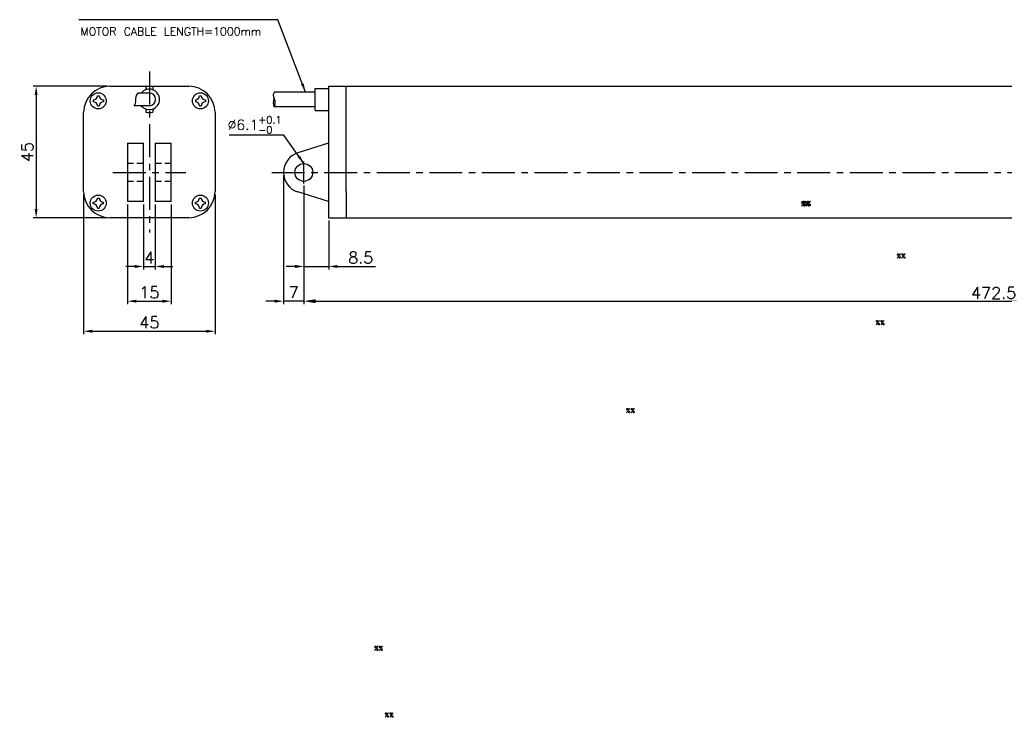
# Model space of a CAD drawing. Extents: x -97 to 577, y -103 to 357.
# Tile 1 of 3: x -97 to 240, y -103 to 136. Entities that reach past the tile are written whole.
import ezdxf

# ---------------------------------------------------------------- set-up
doc = ezdxf.new("R2010")
doc.units = 0
doc.header["$LTSCALE"] = 9
doc.header["$MEASUREMENT"] = 0
doc.header["$PDMODE"] = 3
doc.linetypes.add('CENTER', pattern=[2, 1.25, -0.25, 0.25, -0.25])
doc.linetypes.add('HIDDEN', pattern=[0.375, 0.25, -0.125])
doc.layers.get('0').update_dxf_attribs({"linetype": 'CONTINUOUS'})
doc.layers.get('DEFPOINTS').update_dxf_attribs({"linetype": 'CONTINUOUS'})
for name, color, linetype in [('CE', 2, 'CENTER'), ('DIM', 4, 'CONTINUOUS'), ('DIM0', 4, 'CONTINUOUS'), ('HID', 1, 'HIDDEN')]:
    doc.layers.add(name, color=color, linetype=linetype)
doc.styles.get("Standard").update_dxf_attribs({"font": 'txt.shx'})
doc.dimstyles.new('STANDARD$0', dxfattribs={"dimtxt": 3, "dimasz": 2, "dimexe": 1, "dimexo": 1, "dimgap": 0.8, "dimtad": 1, "dimtxsty": 'STANDARD', "dimblk1": 'CLOSED', "dimblk2": 'CLOSED', "dimsah": 1, "dimcen": 1, "dimclrd": 256, "dimclre": 256, "dimclrt": 256, "dimazin": 3, "dimtp": 0.3, "dimtfac": 0.8, "dimtmove": 0, "dimatfit": 3, "dimtolj": 1})
doc.dimstyles.new('W_8', dxfattribs={"dimtxt": 8, "dimasz": 3, "dimexe": 3, "dimexo": 3, "dimgap": 2.5, "dimtad": 1, "dimdec": 3, "dimtxsty": 'STANDARD', "dimblk1": 'OPEN', "dimblk2": 'OPEN', "dimsah": 1, "dimcen": -2.5, "dimclrd": 256, "dimclre": 256, "dimclrt": 256, "dimazin": 3, "dimtfac": 0.8, "dimtmove": 0, "dimatfit": 3, "dimtolj": 1})

# ---------------------------------------------------------------- blocks, each defined once
blk = doc.blocks.new('*D10')
at = {"layer": 'DEFPOINTS', "color": 0}
for p in [(-60.35, 73.25), (-45.35, 73.25), (-45.35, 39.19)]:
    blk.add_point(p, dxfattribs=at)
at = {"layer": 'DIM'}
for p, q in [((-60.35, 72.25), (-60.35, 38.19)), ((-45.35, 72.25), (-45.35, 38.19)), ((-57.35, 39.19), (-48.35, 39.19))]:
    blk.add_line(p, q, dxfattribs=at)
for points in [[(-57.35, 39.69), (-57.35, 38.69), (-60.35, 39.19)], [(-48.35, 39.69), (-48.35, 38.69), (-45.35, 39.19)]]:
    blk.add_solid(points, dxfattribs=at)
at = {"layer": 'DIM', "insert": (-52.85, 42.19), "char_height": 4, "attachment_point": 5}
blk.add_mtext('\\A1;15', dxfattribs=at)
blk = doc.blocks.new('*D11')
at = {"layer": 'DEFPOINTS', "color": 0}
for p in [(-75.35, 76.75), (-30.35, 76.75), (-30.35, 28.9)]:
    blk.add_point(p, dxfattribs=at)
at = {"layer": 'DIM'}
for p, q in [((-75.35, 75.75), (-75.35, 27.9)), ((-30.35, 75.75), (-30.35, 27.9)), ((-72.35, 28.9), (-33.35, 28.9))]:
    blk.add_line(p, q, dxfattribs=at)
for points in [[(-72.35, 29.4), (-72.35, 28.4), (-75.35, 28.9)], [(-33.35, 29.4), (-33.35, 28.4), (-30.35, 28.9)]]:
    blk.add_solid(points, dxfattribs=at)
at = {"layer": 'DIM', "insert": (-52.85, 31.9), "char_height": 4, "attachment_point": 5}
blk.add_mtext('\\A1;45', dxfattribs=at)
blk = doc.blocks.new('*D12')
at = {"layer": 'DEFPOINTS', "color": 0}
for p in [(-66.35, 112.75), (-91.62, 67.75), (-66.35, 67.75)]:
    blk.add_point(p, dxfattribs=at)
at = {"layer": 'DIM'}
for p, q in [((-67.35, 112.75), (-92.62, 112.75)), ((-91.62, 109.75), (-91.62, 70.75)), ((-67.35, 67.75), (-92.62, 67.75))]:
    blk.add_line(p, q, dxfattribs=at)
for points in [[(-92.12, 109.75), (-91.12, 109.75), (-91.62, 112.75)], [(-92.12, 70.75), (-91.12, 70.75), (-91.62, 67.75)]]:
    blk.add_solid(points, dxfattribs=at)
at = {"layer": 'DIM', "insert": (-94.62, 90.25), "char_height": 4, "attachment_point": 5, "rotation": 90}
blk.add_mtext('\\A1;45', dxfattribs=at)
blk = doc.blocks.new('*D13')
at = {"layer": 'DEFPOINTS', "color": 0}
for p in [(0.07, 79.75), (8.57, 67.75), (8.57, 51.08)]:
    blk.add_point(p, dxfattribs=at)
at = {"layer": 'DIM'}
for p, q in [((0.07, 78.75), (0.07, 50.08)), ((8.57, 66.75), (8.57, 50.08)), ((-2.93, 51.08), (-5.93, 51.08)), ((0.07, 51.08), (8.57, 51.08)), ((11.57, 51.08), (24.57, 51.08))]:
    blk.add_line(p, q, dxfattribs=at)
for points in [[(-2.93, 51.58), (-2.93, 50.58), (0.07, 51.08)], [(11.57, 51.58), (11.57, 50.58), (8.57, 51.08)]]:
    blk.add_solid(points, dxfattribs=at)
at = {"layer": 'DIM', "insert": (19.57, 54.08), "char_height": 4, "attachment_point": 5}
blk.add_mtext('\\A1;8.5', dxfattribs=at)
blk = doc.blocks.new('*D14')
at = {"layer": 'DEFPOINTS', "color": 0}
for p in [(-6.93, 83.25), (0.07, 79.46), (-6.93, 39.19)]:
    blk.add_point(p, dxfattribs=at)
at = {"layer": 'DIM'}
for p, q in [((-6.93, 82.25), (-6.93, 38.19)), ((0.07, 78.46), (0.07, 38.19)), ((-9.93, 39.19), (-12.93, 39.19)), ((0.07, 39.19), (-6.93, 39.19)), ((3.07, 39.19), (6.07, 39.19))]:
    blk.add_line(p, q, dxfattribs=at)
for points in [[(-9.93, 39.69), (-9.93, 38.69), (-6.93, 39.19)], [(3.07, 39.69), (3.07, 38.69), (0.07, 39.19)]]:
    blk.add_solid(points, dxfattribs=at)
at = {"layer": 'DIM', "insert": (-3.43, 42.19), "char_height": 4, "attachment_point": 5}
blk.add_mtext('\\A1;7', dxfattribs=at)
blk = doc.blocks.new('*D15')
at = {"layer": 'DEFPOINTS', "color": 0}
for p in [(-54.85, 73.25), (-50.85, 73.25), (-50.85, 51.08)]:
    blk.add_point(p, dxfattribs=at)
at = {"layer": 'DIM'}
for p, q in [((-54.85, 72.25), (-54.85, 50.08)), ((-50.85, 72.25), (-50.85, 50.08)), ((-57.85, 51.08), (-60.85, 51.08)), ((-54.85, 51.08), (-50.85, 51.08)), ((-47.85, 51.08), (-44.85, 51.08))]:
    blk.add_line(p, q, dxfattribs=at)
for points in [[(-57.85, 51.58), (-57.85, 50.58), (-54.85, 51.08)], [(-47.85, 51.58), (-47.85, 50.58), (-50.85, 51.08)]]:
    blk.add_solid(points, dxfattribs=at)
at = {"layer": 'DIM', "insert": (-52.85, 54.08), "char_height": 4, "attachment_point": 5}
blk.add_mtext('\\A1;4', dxfattribs=at)
blk = doc.blocks.new('*D18')
at = {"layer": 'DEFPOINTS', "color": 0}
for p in [(0.07, 79.46), (472.57, 72.09), (472.57, 39.19)]:
    blk.add_point(p, dxfattribs=at)
at = {"layer": 'DIM'}
for p, q in [((0.07, 78.46), (0.07, 38.19)), ((472.57, 71.09), (472.57, 38.19)), ((4.07, 39.19), (468.57, 39.19))]:
    blk.add_line(p, q, dxfattribs=at)
for points in [[(4.07, 39.86), (4.07, 38.52), (0.07, 39.19)], [(468.57, 39.86), (468.57, 38.52), (472.57, 39.19)]]:
    blk.add_solid(points, dxfattribs=at)
at = {"layer": 'DIM', "insert": (236.32, 41.99), "char_height": 4, "attachment_point": 5}
blk.add_mtext('\\A1;472.5', dxfattribs=at)

msp = doc.modelspace()

# ---------------------------------------------------------------- linework, layer by layer
for p, q in [((-66.3452, 112.7544), (-39.3452, 112.7544)), ((-54.0952, 112.5773), (-54.0952, 111.5236)), ((-51.5952, 112.5773), (-51.5952, 111.5236)), ((8.568, 112.7544), (8.568, 67.7544)), ((8.568, 112.7544), (445.068, 112.7544)), ((14.568, 103.7544), (14.568, 112.7544)), ((-72.0952, 108.0544), (-72.0952, 107.4544)), ((-70.6452, 109.5044), (-70.0452, 109.5044)), ((-68.5952, 108.0544), (-68.5952, 107.4544)), ((-52.8452, 110.4044), (-56.8144, 110.4044)), ((-37.0952, 108.0544), (-37.0952, 107.4544)), ((-35.6452, 109.5044), (-35.0452, 109.5044)), ((-33.5952, 108.0544), (-33.5952, 107.4544)), ((3.968, 110.7544), (-10.0707, 110.7544)), ((-70.6452, 106.0044), (-70.0452, 106.0044)), ((-52.8452, 106.1044), (-58.0806, 106.1044)), ((-54.0952, 104.9853), (-54.0952, 103.9315)), ((-51.5952, 104.9853), (-51.5952, 103.9315)), ((-35.6452, 106.0044), (-35.0452, 106.0044)), ((-75.3452, 76.7544), (-75.3452, 103.7544)), ((-30.3452, 103.7544), (-30.3452, 76.7544)), ((14.568, 76.7544), (14.568, 103.7544)), ((-60.3452, 93.2544), (-60.3452, 73.2544)), ((-60.3452, 93.2544), (-54.8452, 93.2544)), ((-54.8452, 73.2544), (-54.8452, 93.2544)), ((-50.8452, 93.2544), (-50.8452, 73.2544)), ((-50.8452, 93.2544), (-45.3452, 93.2544)), ((-45.3452, 73.2544), (-45.3452, 93.2544)), ((8.5659, 93.2536), (-2.0255, 89.934)), ((-70.6452, 74.5044), (-70.0452, 74.5044)), ((-35.6452, 74.5044), (-35.0452, 74.5044)), ((8.568, 73.2544), (-2.0256, 76.5748)), ((14.568, 76.7544), (14.568, 67.7544)), ((-72.0952, 72.4544), (-72.0952, 73.0544)), ((-70.6452, 71.0044), (-70.0452, 71.0044)), ((-68.5952, 72.4544), (-68.5952, 73.0544)), ((-54.8452, 73.2544), (-60.3452, 73.2544)), ((-45.3452, 73.2544), (-50.8452, 73.2544)), ((-37.0952, 72.4544), (-37.0952, 73.0544)), ((-35.6452, 71.0044), (-35.0452, 71.0044)), ((-33.5952, 72.4544), (-33.5952, 73.0544)), ((-39.3452, 67.7544), (-66.3452, 67.7544)), ((8.568, 67.7544), (445.068, 67.7544))]:
    msp.add_line(p, q)
at = {"color": 7, "ltscale": 5}
for p, q in [((3.968, 112.0044), (8.568, 112.0044)), ((3.968, 104.5044), (3.968, 112.0044)), ((3.968, 104.5044), (8.568, 104.5044))]:
    msp.add_line(p, q, dxfattribs=at)
at = {"color": 7}
msp.add_line((3.968, 105.7544), (-10.0707, 105.7544), dxfattribs=at)
for centre, radius in [((-70.3452, 107.7544), 2.75), ((-35.3452, 107.7544), 2.75), ((0.068, 83.2544), 3.05), ((-70.3452, 72.7544), 2.75), ((-35.3452, 72.7544), 2.75)]:
    msp.add_circle(centre, radius)
for centre, radius, start, end in [((-66.3452, 103.7544), 9, 90, 180), ((-52.8452, 108.2544), 3.5, 217.900037, 142.099963), ((-52.8452, 108.2544), 4.5, 73.87238, 106.12762), ((-39.3452, 103.7544), 9, 0, 90), ((-72.0952, 109.5044), 1.45, 270, 0), ((-68.5952, 109.5044), 1.45, 180, 270), ((-54.6607, 108.4045), 2.9391, 137.120125, 192.43733), ((-52.8452, 108.2544), 2.15, 270, 90), ((-37.0952, 109.5044), 1.45, 270, 0), ((-33.5952, 109.5044), 1.45, 180, 270), ((-7.4417, 107.1794), 2.9903, 151.540788, 208.459212), ((-8.5457, 109.6794), 1.8658, 144.819301, 215.180699), ((-12.6996, 107.1794), 2.9903, 331.540788, 28.459212), ((-72.0952, 106.0044), 1.45, 0, 90), ((-68.5952, 106.0044), 1.45, 90, 180), ((-59.2101, 107.4011), 1.7197, 311.057947, 12.43733), ((-37.0952, 106.0044), 1.45, 0, 90), ((-33.5952, 106.0044), 1.45, 90, 180), ((-52.8452, 108.2544), 4.5, 253.87238, 286.12762), ((-51.3452, 83.2544), 11.5, 58.633168, 58.633519), ((0.068, 83.2544), 7, 107.401848, 252.597128), ((-66.3452, 76.7544), 9, 180, 270), ((-72.0952, 74.5044), 1.45, 270, 0), ((-68.5952, 74.5044), 1.45, 180, 270), ((-39.3452, 76.7544), 9, 270, 0), ((-37.0952, 74.5044), 1.45, 270, 0), ((-33.5952, 74.5044), 1.45, 180, 270), ((-72.0952, 71.0044), 1.45, 0, 90), ((-68.5952, 71.0044), 1.45, 90, 180), ((-37.0952, 71.0044), 1.45, 0, 90), ((-33.5952, 71.0044), 1.45, 90, 180)]:
    msp.add_arc(centre, radius, start, end)
at = {"layer": 'CE'}
for p, q in [((-52.8452, 117.7544), (-52.8452, 62.7544)), ((0.068, 79.4554), (0.068, 86.9563)), ((-65.3452, 83.2544), (-40.3452, 83.2544)), ((-10.932, 83.2544), (486.8601, 83.2544))]:
    msp.add_line(p, q, dxfattribs=at)
at = {"layer": 'HID'}
for p, q in [((-54.8452, 86.3044), (-60.3452, 86.3044)), ((-45.3452, 86.3044), (-50.8452, 86.3044)), ((-54.8452, 80.2044), (-60.3452, 80.2044)), ((-45.3452, 80.2044), (-50.8452, 80.2044))]:
    msp.add_line(p, q, dxfattribs=at)

# ---------------------------------------------------------------- texts
at = {"layer": 'DIM'}
for s, height, p in [('MOTOR CABLE LENGTH=1000mm', 2.75, (-76.4658, 130.1276, 25.025)), ('%%', 1.5, (170.2867, 71.7452)), ('%%', 1.5, (170.7401, 71.8963)), ('%%', 1.5, (110.4051, 0.9465))]:
    msp.add_text(s, height=height, dxfattribs=at).set_placement(p)
at = {"layer": 'DIM', "insert": (-7.5407, 99.5583), "char_height": 3.5, "attachment_point": 6}
msp.add_mtext('\\A1;%%C6.1{\\H0.7x;\\S+0.1^ -0;}', dxfattribs=at)
at = {"layer": 'DIM0'}
for p in [(203.0726, 53.9232), (195.9008, 31.0459), (24.1265, -80.3588), (27.75, -103.2361)]:
    msp.add_text('%%', height=1.5, dxfattribs=at).set_placement(p)

# ---------------------------------------------------------------- dimensions: what is measured, and where the dimension line sits
at = {"layer": 'DIM'}
dim = msp.add_linear_dim(base=(-91.6248, 67.7544), p1=(-66.3452, 112.7544), p2=(-66.3452, 67.7544), angle=90, dimstyle='W_8', override={"dimtxt": 4, "dimexe": 1, "dimexo": 1, "dimgap": 1, "dimsah": 0, "dimtp": 0.2, "dimtdec": 3}, dxfattribs=at)
dim.commit()
dim.dimension.update_dxf_attribs({"geometry": '*D12', "text_midpoint": (-94.6248, 90.2544)})
for base, p1, p2, picture, middle in [((-6.932, 39.1898), (0.068, 79.4554), (-6.932, 83.2544), '*D14', (-3.432, 42.1898)), ((8.568, 51.0807), (0.068, 79.7486), (8.568, 67.7544), '*D13', (19.568, 54.0807)), ((-30.3452, 28.9022), (-75.3452, 76.7544), (-30.3452, 76.7544), '*D11', (-52.8452, 31.9022))]:
    dim = msp.add_linear_dim(base=base, p1=p1, p2=p2, dimstyle='W_8', override={"dimtxt": 4, "dimexe": 1, "dimexo": 1, "dimgap": 1, "dimsah": 0, "dimtp": 0.2, "dimtdec": 3}, dxfattribs=at)
    dim.commit()
    dim.dimension.update_dxf_attribs({"geometry": picture, "text_midpoint": middle})
for base, p1, p2, dimstyle, override, picture, middle in [((472.568, 39.1898), (0.068, 79.4554), (472.568, 72.0909), 'STANDARD$0', {"dimtxt": 4, "dimasz": 4, "dimsah": 0}, '*D18', (236.318, 39.1898)), ((-50.8452, 51.0807), (-54.8452, 73.2544), (-50.8452, 73.2544), 'W_8', {"dimtxt": 4, "dimexe": 1, "dimexo": 1, "dimgap": 1, "dimsah": 0, "dimtp": 0.2, "dimtdec": 3}, '*D15', (-52.8452, 51.0807)), ((-45.3452, 39.1898), (-60.3452, 73.2544), (-45.3452, 73.2544), 'W_8', {"dimtxt": 4, "dimexe": 1, "dimexo": 1, "dimgap": 1, "dimsah": 0, "dimtp": 0.2, "dimtdec": 3}, '*D10', (-52.8452, 39.1898))]:
    dim = msp.add_linear_dim(base=base, p1=p1, p2=p2, dimstyle=dimstyle, override=override, dxfattribs=at)
    dim.commit()
    dim.dimension.update_dxf_attribs({"geometry": picture, "text_midpoint": middle, "dimtype": 160})

# ---------------------------------------------------------------- leaders
at = {"layer": 'DIM', "annotation_type": 0, "has_hookline": 1, "hookline_direction": 1}
for points, text_width in [([(0.6264, 110.7544), (-8.8235, 135.5346), (-71.9916, 135.5339)], 4), ([(0.068, 86.3044), (-6.7903, 95.9583), (-9.7903, 95.9583)], 14.6667)]:
    msp.add_leader(points, dimstyle='W_8', override={"dimtxt": 4, "dimexe": 1, "dimexo": 1, "dimgap": 1, "dimtp": 0.2, "dimtdec": 3}, dxfattribs=dict(at, text_width=text_width))

doc.saveas('drawing.dxf')
